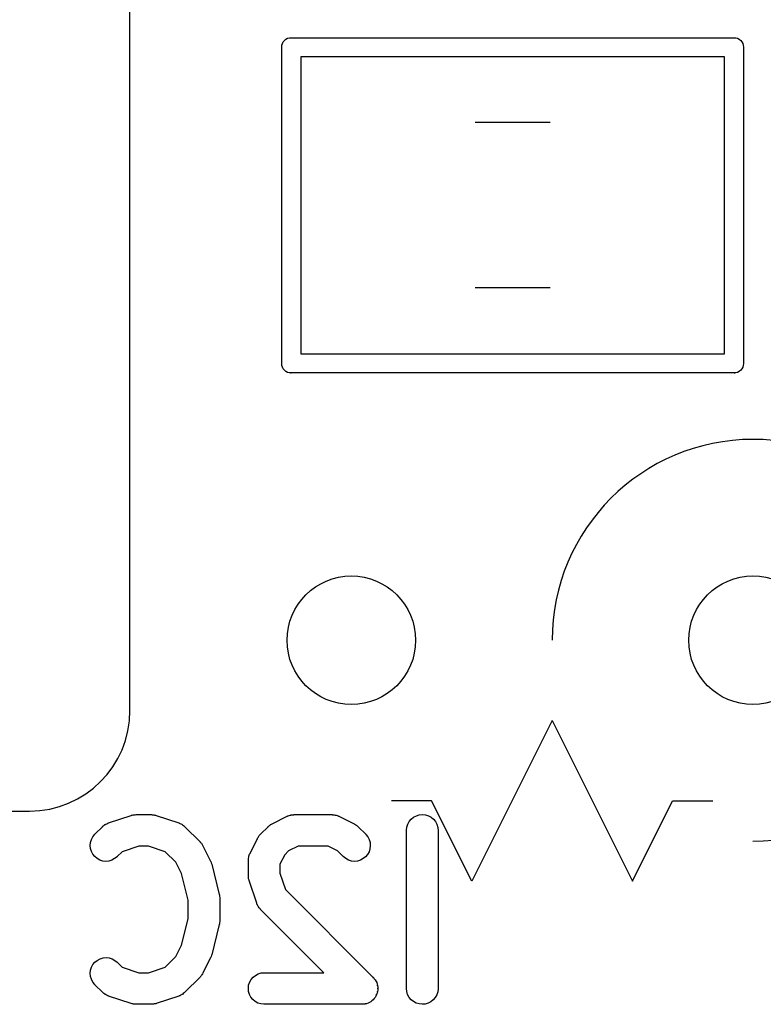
# Model space of a CAD drawing. Header units: millimetres. Extents: x 41 to 95.7, y -150.6 to -95.8.
# Tile 6 of 13: x 69.7 to 74.4, y -129.9 to -123.7. Entities that reach past the tile are written whole.
import ezdxf

# ---------------------------------------------------------------- set-up
doc = ezdxf.new("R2010")
doc.units = ezdxf.units.MM
doc.layers.add('BLACK', color=7, linetype='Continuous')

msp = doc.modelspace()

# ---------------------------------------------------------------- linework, layer by layer
at = {"layer": 'BLACK', "color": 7, "linetype": 'Continuous'}
for p, q in [((70.3895, -128.077), (70.3895, -119.187)), ((71.376, -123.832), (71.3864, -123.826)), ((71.3864, -123.826), (71.3977, -123.823)), ((71.3977, -123.823), (71.4066, -123.822)), ((71.4066, -123.822), (71.4095, -123.822)), ((71.4095, -123.822), (71.4124, -123.822)), ((71.4124, -123.822), (74.2066, -123.822)), ((74.2066, -123.822), (74.2095, -123.822)), ((74.2095, -123.822), (74.2124, -123.822)), ((74.2124, -123.822), (74.2213, -123.823)), ((74.2213, -123.823), (74.2326, -123.826)), ((74.2326, -123.826), (74.243, -123.832)), ((71.3492, -123.882), (71.3504, -123.87)), ((71.3495, -123.885), (71.3492, -123.882)), ((71.3495, -125.879), (71.3495, -123.885)), ((71.3504, -123.87), (71.3538, -123.859)), ((71.3538, -123.859), (71.3594, -123.849)), ((71.3594, -123.849), (71.3669, -123.839)), ((71.3669, -123.839), (71.376, -123.832)), ((74.243, -123.832), (74.2521, -123.839)), ((74.2521, -123.839), (74.2596, -123.849)), ((74.2596, -123.849), (74.2652, -123.859)), ((74.2652, -123.859), (74.2686, -123.87)), ((74.2686, -123.87), (74.2698, -123.882)), ((74.2698, -123.882), (74.2695, -123.885)), ((74.2695, -123.885), (74.2695, -125.879)), ((71.4695, -123.942), (71.4695, -125.822)), ((74.1495, -123.942), (71.4695, -123.942)), ((74.1495, -125.822), (74.1495, -123.942)), ((73.0468, -124.359), (72.5722, -124.359)), ((73.0468, -125.404), (72.5722, -125.404)), ((71.4695, -125.822), (74.1495, -125.822)), ((71.3492, -125.882), (71.3495, -125.879)), ((71.3504, -125.894), (71.3492, -125.882)), ((74.2698, -125.882), (74.2686, -125.894)), ((74.2695, -125.879), (74.2698, -125.882)), ((71.3538, -125.905), (71.3504, -125.894)), ((71.3594, -125.915), (71.3538, -125.905)), ((71.3669, -125.925), (71.3594, -125.915)), ((71.376, -125.932), (71.3669, -125.925)), ((71.3864, -125.938), (71.376, -125.932)), ((71.3977, -125.941), (71.3864, -125.938)), ((71.4066, -125.942), (71.3977, -125.941)), ((71.4095, -125.942), (71.4066, -125.942)), ((71.4124, -125.942), (71.4095, -125.942)), ((74.2066, -125.942), (71.4124, -125.942)), ((74.2095, -125.942), (74.2066, -125.942)), ((74.2124, -125.942), (74.2095, -125.942)), ((74.2213, -125.941), (74.2124, -125.942)), ((74.2326, -125.938), (74.2213, -125.941)), ((74.243, -125.932), (74.2326, -125.938)), ((74.2521, -125.925), (74.243, -125.932)), ((74.2596, -125.915), (74.2521, -125.925)), ((74.2652, -125.905), (74.2596, -125.915)), ((74.2686, -125.894), (74.2652, -125.905)), ((73.0595, -128.14), (72.5515, -129.156)), ((73.0595, -128.14), (73.5675, -129.156)), ((72.2975, -128.648), (72.0435, -128.648)), ((72.5515, -129.156), (72.2975, -128.648)), ((73.5675, -129.156), (73.8215, -128.648)), ((73.8215, -128.648), (74.0755, -128.648)), ((60.8645, -128.712), (69.7545, -128.712)), ((70.2541, -128.787), (70.3969, -128.74)), ((70.3969, -128.74), (70.3983, -128.739)), ((70.3983, -128.739), (70.4037, -128.738)), ((70.4037, -128.738), (70.4091, -128.736)), ((70.4091, -128.736), (70.4133, -128.736)), ((70.4133, -128.736), (70.4173, -128.735)), ((70.4173, -128.735), (70.423, -128.735)), ((70.423, -128.735), (70.4285, -128.734)), ((70.4285, -128.734), (70.5238, -128.734)), ((70.5238, -128.734), (70.5252, -128.734)), ((70.5252, -128.734), (70.5308, -128.735)), ((70.5308, -128.735), (70.5364, -128.735)), ((70.5364, -128.735), (70.5404, -128.736)), ((70.5404, -128.736), (70.5446, -128.737)), ((70.5446, -128.737), (70.5499, -128.738)), ((70.5499, -128.738), (70.5554, -128.74)), ((70.5554, -128.74), (70.6983, -128.787)), ((71.2886, -128.793), (71.3838, -128.745)), ((71.3838, -128.745), (71.3851, -128.744)), ((71.3851, -128.744), (71.3878, -128.743)), ((71.3878, -128.743), (71.3904, -128.742)), ((71.3904, -128.742), (71.397, -128.74)), ((71.397, -128.74), (71.4034, -128.738)), ((71.4034, -128.738), (71.4063, -128.737)), ((71.4063, -128.737), (71.4091, -128.736)), ((71.4091, -128.736), (71.4159, -128.736)), ((71.4159, -128.736), (71.4227, -128.735)), ((71.4227, -128.735), (71.4256, -128.735)), ((71.4256, -128.735), (71.4285, -128.734)), ((71.4285, -128.734), (71.6666, -128.734)), ((71.6666, -128.734), (71.668, -128.734)), ((71.668, -128.734), (71.671, -128.735)), ((71.671, -128.735), (71.6739, -128.735)), ((71.6739, -128.735), (71.6806, -128.736)), ((71.6806, -128.736), (71.6874, -128.737)), ((71.6874, -128.737), (71.6902, -128.737)), ((71.6902, -128.737), (71.6931, -128.738)), ((71.6931, -128.738), (71.6995, -128.74)), ((71.6995, -128.74), (71.706, -128.742)), ((71.706, -128.742), (71.7086, -128.744)), ((71.7086, -128.744), (71.7114, -128.745)), ((71.7114, -128.745), (71.8066, -128.793)), ((72.1833, -128.751), (72.2006, -128.742)), ((72.2006, -128.742), (72.2193, -128.736)), ((72.2193, -128.736), (72.2388, -128.734)), ((72.2388, -128.734), (72.2582, -128.736)), ((72.2582, -128.736), (72.2768, -128.742)), ((72.2768, -128.742), (72.294, -128.751)), ((70.1674, -128.859), (70.215, -128.811)), ((70.215, -128.811), (70.216, -128.81)), ((70.216, -128.81), (70.2183, -128.808)), ((70.2183, -128.808), (70.2203, -128.806)), ((70.2203, -128.806), (70.2259, -128.802)), ((70.2259, -128.802), (70.2312, -128.798)), ((70.2312, -128.798), (70.2338, -128.797)), ((70.2338, -128.797), (70.2362, -128.795)), ((70.2362, -128.795), (70.2425, -128.792)), ((70.2425, -128.792), (70.2486, -128.789)), ((70.2486, -128.789), (70.2514, -128.788)), ((70.2514, -128.788), (70.2541, -128.787)), ((70.6983, -128.787), (70.6996, -128.788)), ((70.6996, -128.788), (70.7023, -128.789)), ((70.7023, -128.789), (70.7051, -128.79)), ((70.7051, -128.79), (70.7111, -128.793)), ((70.7111, -128.793), (70.7173, -128.796)), ((70.7173, -128.796), (70.7197, -128.798)), ((70.7197, -128.798), (70.7223, -128.799)), ((70.7223, -128.799), (70.7276, -128.803)), ((70.7276, -128.803), (70.7331, -128.807)), ((70.7331, -128.807), (70.7351, -128.809)), ((70.7351, -128.809), (70.7374, -128.811)), ((70.7374, -128.811), (70.8326, -128.907)), ((71.215, -128.859), (71.2626, -128.811)), ((71.2626, -128.811), (71.2636, -128.81)), ((71.2636, -128.81), (71.268, -128.807)), ((71.268, -128.807), (71.2721, -128.803)), ((71.2721, -128.803), (71.2756, -128.801)), ((71.2756, -128.801), (71.2788, -128.798)), ((71.2788, -128.798), (71.2838, -128.796)), ((71.2838, -128.796), (71.2886, -128.793)), ((71.8066, -128.793), (71.8078, -128.793)), ((71.8078, -128.793), (71.8126, -128.796)), ((71.8126, -128.796), (71.8175, -128.799)), ((71.8175, -128.799), (71.8207, -128.802)), ((71.8207, -128.802), (71.8242, -128.804)), ((71.8242, -128.804), (71.8283, -128.808)), ((71.8283, -128.808), (71.8326, -128.811)), ((71.8326, -128.811), (71.8802, -128.859)), ((72.1403, -128.814), (72.1462, -128.795)), ((72.1462, -128.795), (72.1556, -128.778)), ((72.1556, -128.778), (72.1681, -128.763)), ((72.1681, -128.763), (72.1833, -128.751)), ((72.294, -128.751), (72.309, -128.764)), ((72.309, -128.764), (72.3214, -128.779)), ((72.3214, -128.779), (72.3305, -128.796)), ((72.3305, -128.796), (72.3362, -128.815)), ((70.1457, -128.891), (70.155, -128.874)), ((70.155, -128.874), (70.1674, -128.859)), ((71.1999, -128.879), (71.2026, -128.874)), ((71.2026, -128.874), (71.2052, -128.871)), ((71.2052, -128.871), (71.2075, -128.867)), ((71.2075, -128.867), (71.2114, -128.863)), ((71.2114, -128.863), (71.215, -128.859)), ((71.8802, -128.859), (71.8812, -128.86)), ((71.8812, -128.86), (71.8934, -128.875)), ((72.1381, -128.833), (72.1403, -128.814)), ((72.1381, -128.834), (72.1381, -128.833)), ((72.1381, -129.834), (72.1381, -128.834)), ((72.3362, -128.815), (72.3381, -128.834)), ((72.3381, -128.834), (72.3381, -129.834)), ((70.1381, -128.929), (70.14, -128.91)), ((70.1399, -128.949), (70.1381, -128.929)), ((70.14, -128.91), (70.1457, -128.891)), ((70.4448, -128.934), (70.3397, -128.969)), ((70.5076, -128.934), (70.4448, -128.934)), ((70.6126, -128.969), (70.5076, -128.934)), ((70.8326, -128.907), (70.8336, -128.908)), ((70.8336, -128.908), (70.8371, -128.912)), ((70.8371, -128.912), (70.8409, -128.916)), ((70.8409, -128.916), (70.8432, -128.92)), ((70.8432, -128.92), (70.8457, -128.923)), ((70.8457, -128.923), (70.8483, -128.928)), ((70.8483, -128.928), (70.8513, -128.933)), ((70.8513, -128.933), (70.8989, -129.028)), ((71.1486, -128.98), (71.1962, -128.885)), ((71.1962, -128.885), (71.1969, -128.884)), ((71.1969, -128.884), (71.1999, -128.879)), ((71.4522, -128.934), (71.3925, -128.964)), ((71.643, -128.934), (71.4522, -128.934)), ((71.7026, -128.964), (71.643, -128.934)), ((71.8934, -128.875), (71.9023, -128.892)), ((71.9023, -128.892), (71.9078, -128.911)), ((71.9095, -128.931), (71.9074, -128.95)), ((71.9078, -128.911), (71.9095, -128.931)), ((70.1455, -128.967), (70.1399, -128.949)), ((70.1546, -128.985), (70.1455, -128.967)), ((70.1669, -129), (70.1546, -128.985)), ((70.3397, -128.969), (70.3088, -129)), ((70.6797, -129.036), (70.6126, -128.969)), ((71.1411, -129.001), (71.1416, -128.998)), ((71.1416, -128.998), (71.1441, -128.992)), ((71.1441, -128.992), (71.1462, -128.985)), ((71.1462, -128.985), (71.1476, -128.983)), ((71.1476, -128.983), (71.1486, -128.98)), ((71.3679, -128.989), (71.3381, -129.048)), ((71.3925, -128.964), (71.3679, -128.989)), ((71.7388, -129), (71.7026, -128.964)), ((71.8922, -128.986), (71.8797, -129.001)), ((71.9016, -128.969), (71.8922, -128.986)), ((71.9074, -128.95), (71.9016, -128.969)), ((70.1819, -129.012), (70.1669, -129)), ((70.199, -129.022), (70.1819, -129.012)), ((70.2176, -129.028), (70.199, -129.022)), ((70.237, -129.03), (70.2176, -129.028)), ((70.2565, -129.028), (70.237, -129.03)), ((70.2752, -129.022), (70.2565, -129.028)), ((70.2925, -129.013), (70.2752, -129.022)), ((70.3078, -129.001), (70.2925, -129.013)), ((70.3088, -129), (70.3078, -129.001)), ((70.7151, -129.107), (70.6797, -129.036)), ((70.8989, -129.028), (70.8996, -129.029)), ((70.8996, -129.029), (70.8997, -129.029)), ((70.8997, -129.029), (70.9, -129.03)), ((70.9, -129.03), (70.9031, -129.039)), ((70.9031, -129.039), (70.9063, -129.047)), ((70.9063, -129.047), (70.9064, -129.048)), ((70.9064, -129.048), (70.9065, -129.048)), ((70.9065, -129.048), (70.9541, -129.239)), ((71.1381, -129.023), (71.1384, -129.021)), ((71.1381, -129.025), (71.1381, -129.023)), ((71.1381, -129.12), (71.1381, -129.025)), ((71.1383, -129.018), (71.1395, -129.011)), ((71.1384, -129.021), (71.1383, -129.018)), ((71.1395, -129.011), (71.1403, -129.004)), ((71.1403, -129.004), (71.1411, -129.001)), ((71.3381, -129.048), (71.3381, -129.104)), ((71.7539, -129.013), (71.7388, -129)), ((71.7711, -129.022), (71.7539, -129.013)), ((71.7897, -129.028), (71.7711, -129.022)), ((71.8092, -129.03), (71.7897, -129.028)), ((71.8286, -129.028), (71.8092, -129.03)), ((71.8473, -129.022), (71.8286, -129.028)), ((71.8645, -129.013), (71.8473, -129.022)), ((71.8797, -129.001), (71.8645, -129.013)), ((70.7571, -129.275), (70.7151, -129.107)), ((71.1386, -129.126), (71.1381, -129.12)), ((71.3381, -129.104), (71.3731, -129.209)), ((71.1387, -129.131), (71.1386, -129.126)), ((71.1396, -129.135), (71.1387, -129.131)), ((71.14, -129.14), (71.1396, -129.135)), ((71.1416, -129.145), (71.14, -129.14)), ((71.1428, -129.15), (71.1416, -129.145)), ((71.1432, -129.152), (71.1428, -129.15)), ((71.1908, -129.295), (71.1432, -129.152)), ((70.9541, -129.239), (70.9545, -129.24)), ((70.9545, -129.24), (70.9547, -129.242)), ((70.9547, -129.242), (70.9552, -129.244)), ((70.9552, -129.244), (70.956, -129.251)), ((71.3731, -129.209), (71.9278, -129.764)), ((70.7571, -129.393), (70.7571, -129.275)), ((70.956, -129.251), (70.9571, -129.259)), ((70.9571, -129.259), (70.9569, -129.261)), ((70.9569, -129.261), (70.9571, -129.263)), ((70.9571, -129.263), (70.9571, -129.406)), ((71.192, -129.297), (71.1908, -129.295)), ((71.1928, -129.3), (71.192, -129.297)), ((71.196, -129.306), (71.1928, -129.3)), ((71.1988, -129.312), (71.196, -129.306)), ((71.2005, -129.315), (71.1988, -129.312)), ((71.2018, -129.317), (71.2005, -129.315)), ((71.2061, -129.323), (71.2018, -129.317)), ((71.21, -129.328), (71.2061, -129.323)), ((71.2122, -129.33), (71.21, -129.328)), ((71.214, -129.333), (71.2122, -129.33)), ((71.215, -129.334), (71.214, -129.333)), ((71.6157, -129.734), (71.215, -129.334)), ((70.7151, -129.561), (70.7571, -129.393)), ((70.9541, -129.43), (70.9065, -129.621)), ((70.9544, -129.428), (70.9541, -129.43)), ((70.9549, -129.427), (70.9544, -129.428)), ((70.9558, -129.419), (70.9549, -129.427)), ((70.957, -129.411), (70.9558, -129.419)), ((70.9571, -129.407), (70.9569, -129.409)), ((70.9569, -129.409), (70.957, -129.411)), ((70.9571, -129.406), (70.9571, -129.407)), ((70.6797, -129.632), (70.7151, -129.561)), ((70.9065, -129.621), (70.9062, -129.622)), ((70.146, -129.7), (70.1554, -129.683)), ((70.1554, -129.683), (70.1679, -129.668)), ((70.1679, -129.668), (70.183, -129.656)), ((70.183, -129.656), (70.2003, -129.647)), ((70.2003, -129.647), (70.219, -129.641)), ((70.219, -129.641), (70.2384, -129.639)), ((70.2384, -129.639), (70.2578, -129.641)), ((70.2578, -129.641), (70.2765, -129.647)), ((70.2765, -129.647), (70.2937, -129.656)), ((70.2937, -129.656), (70.3088, -129.668)), ((70.3088, -129.668), (70.3397, -129.699)), ((70.6126, -129.699), (70.6797, -129.632)), ((70.8989, -129.641), (70.8513, -129.736)), ((70.8991, -129.641), (70.8989, -129.641)), ((70.8994, -129.64), (70.8991, -129.641)), ((70.9026, -129.631), (70.8994, -129.64)), ((70.9059, -129.623), (70.9026, -129.631)), ((70.906, -129.622), (70.9059, -129.623)), ((70.9062, -129.622), (70.906, -129.622)), ((70.1381, -129.738), (70.1402, -129.719)), ((70.1398, -129.758), (70.1381, -129.738)), ((70.1402, -129.719), (70.146, -129.7)), ((70.3397, -129.699), (70.4448, -129.734)), ((70.4448, -129.734), (70.5076, -129.734)), ((70.5076, -129.734), (70.6126, -129.699)), ((70.8476, -129.742), (70.845, -129.747)), ((70.8507, -129.737), (70.8476, -129.742)), ((70.8513, -129.736), (70.8507, -129.737)), ((71.1827, -129.751), (71.2, -129.742)), ((71.2, -129.742), (71.2186, -129.736)), ((71.2186, -129.736), (71.2381, -129.734)), ((71.2381, -129.734), (71.6157, -129.734)), ((70.1452, -129.776), (70.1398, -129.758)), ((70.1542, -129.794), (70.1452, -129.776)), ((70.1664, -129.809), (70.1542, -129.794)), ((70.8326, -129.762), (70.7374, -129.857)), ((70.8362, -129.758), (70.8326, -129.762)), ((70.8401, -129.754), (70.8362, -129.758)), ((70.8423, -129.75), (70.8401, -129.754)), ((70.845, -129.747), (70.8423, -129.75)), ((71.1401, -129.814), (71.1459, -129.796)), ((71.1459, -129.796), (71.1552, -129.778)), ((71.1552, -129.778), (71.1676, -129.763)), ((71.1676, -129.763), (71.1827, -129.751)), ((71.9278, -129.764), (71.9286, -129.764)), ((71.9286, -129.764), (71.9288, -129.765)), ((71.9288, -129.765), (71.9349, -129.772)), ((71.9349, -129.772), (71.9408, -129.78)), ((71.9408, -129.78), (71.9409, -129.78)), ((71.9409, -129.78), (71.941, -129.78)), ((71.941, -129.78), (71.9455, -129.789)), ((71.9455, -129.789), (71.9498, -129.797)), ((71.9498, -129.797), (71.9499, -129.797)), ((71.9499, -129.797), (71.95, -129.797)), ((71.95, -129.797), (71.9527, -129.807)), ((71.9527, -129.807), (71.9553, -129.816)), ((70.1674, -129.81), (70.1664, -129.809)), ((70.215, -129.857), (70.1674, -129.81)), ((70.2173, -129.859), (70.215, -129.857)), ((70.2193, -129.862), (70.2173, -129.859)), ((70.2248, -129.866), (70.2193, -129.862)), ((70.2301, -129.87), (70.2248, -129.866)), ((70.2327, -129.871), (70.2301, -129.87)), ((70.7264, -129.866), (70.7211, -129.871)), ((70.732, -129.862), (70.7264, -129.866)), ((70.7341, -129.86), (70.732, -129.862)), ((70.7364, -129.858), (70.7341, -129.86)), ((70.7374, -129.857), (70.7364, -129.858)), ((71.1381, -129.834), (71.1401, -129.814)), ((71.1398, -129.853), (71.1381, -129.834)), ((71.1454, -129.872), (71.1398, -129.853)), ((71.9522, -129.864), (71.9493, -129.873)), ((71.955, -129.855), (71.9522, -129.864)), ((71.9551, -129.854), (71.955, -129.855)), ((71.9561, -129.845), (71.9551, -129.854)), ((71.9553, -129.816), (71.9554, -129.816)), ((71.9554, -129.816), (71.9562, -129.825)), ((71.9571, -129.835), (71.9561, -129.845)), ((71.9562, -129.825), (71.9571, -129.835)), ((72.14, -129.854), (72.1381, -129.834)), ((72.1456, -129.872), (72.14, -129.854)), ((72.3359, -129.855), (72.33, -129.874)), ((72.3381, -129.836), (72.3359, -129.855)), ((72.3381, -129.834), (72.3381, -129.836)), ((70.235, -129.873), (70.2327, -129.871)), ((70.2412, -129.876), (70.235, -129.873)), ((70.2473, -129.879), (70.2412, -129.876)), ((70.2501, -129.88), (70.2473, -129.879)), ((70.2527, -129.881), (70.2501, -129.88)), ((70.2541, -129.882), (70.2527, -129.881)), ((70.3969, -129.929), (70.2541, -129.882)), ((70.4024, -129.93), (70.3969, -129.929)), ((70.4078, -129.932), (70.4024, -129.93)), ((70.4119, -129.933), (70.4078, -129.932)), ((70.5432, -129.932), (70.5391, -129.933)), ((70.5486, -129.931), (70.5432, -129.932)), ((70.5541, -129.93), (70.5486, -129.931)), ((70.5554, -129.929), (70.5541, -129.93)), ((70.6983, -129.882), (70.5554, -129.929)), ((70.7009, -129.88), (70.6983, -129.882)), ((70.7038, -129.88), (70.7009, -129.88)), ((70.7099, -129.876), (70.7038, -129.88)), ((70.7161, -129.874), (70.7099, -129.876)), ((70.7185, -129.872), (70.7161, -129.874)), ((70.7211, -129.871), (70.7185, -129.872)), ((71.1544, -129.889), (71.1454, -129.872)), ((71.1666, -129.904), (71.1544, -129.889)), ((71.1816, -129.917), (71.1666, -129.904)), ((71.1987, -129.926), (71.1816, -129.917)), ((71.2173, -129.932), (71.1987, -129.926)), ((71.2367, -129.934), (71.2173, -129.932)), ((71.8764, -129.932), (71.8762, -129.933)), ((71.8765, -129.932), (71.8764, -129.932)), ((71.8858, -129.93), (71.8765, -129.932)), ((71.8949, -129.927), (71.8858, -129.93)), ((71.8951, -129.927), (71.8949, -129.927)), ((71.8952, -129.927), (71.8951, -129.927)), ((71.9037, -129.922), (71.8952, -129.927)), ((71.9122, -129.918), (71.9037, -129.922)), ((71.9123, -129.918), (71.9122, -129.918)), ((71.9125, -129.918), (71.9123, -129.918)), ((71.9197, -129.912), (71.9125, -129.918)), ((71.9273, -129.906), (71.9197, -129.912)), ((71.9275, -129.905), (71.9273, -129.906)), ((71.9276, -129.905), (71.9275, -129.905)), ((71.9335, -129.898), (71.9276, -129.905)), ((71.9398, -129.891), (71.9335, -129.898)), ((71.9399, -129.89), (71.9398, -129.891)), ((71.94, -129.89), (71.9399, -129.89)), ((71.9445, -129.882), (71.94, -129.89)), ((71.9492, -129.873), (71.9445, -129.882)), ((71.9493, -129.873), (71.9492, -129.873)), ((72.1548, -129.89), (72.1456, -129.872)), ((72.1671, -129.905), (72.1548, -129.89)), ((72.1822, -129.917), (72.1671, -129.905)), ((72.1993, -129.927), (72.1822, -129.917)), ((72.218, -129.932), (72.1993, -129.927)), ((72.2374, -129.934), (72.218, -129.932)), ((72.2755, -129.927), (72.2568, -129.933)), ((72.2928, -129.918), (72.2755, -129.927)), ((72.308, -129.906), (72.2928, -129.918)), ((72.3206, -129.891), (72.308, -129.906)), ((72.33, -129.874), (72.3206, -129.891)), ((70.416, -129.934), (70.4119, -129.933)), ((70.4216, -129.934), (70.416, -129.934)), ((70.4272, -129.934), (70.4216, -129.934)), ((70.4285, -129.934), (70.4272, -129.934)), ((70.5238, -129.934), (70.4285, -129.934)), ((70.5294, -129.934), (70.5238, -129.934)), ((70.535, -129.934), (70.5294, -129.934)), ((70.5391, -129.933), (70.535, -129.934)), ((71.2381, -129.934), (71.2367, -129.934)), ((71.8571, -129.934), (71.2381, -129.934)), ((71.8667, -129.933), (71.8571, -129.934)), ((71.8762, -129.933), (71.8667, -129.933)), ((72.2568, -129.933), (72.2374, -129.934))]:
    msp.add_line(p, q, dxfattribs=at)
for centre in [(71.7895, -127.632), (74.3295, -127.632)]:
    msp.add_circle(centre, 0.4064, dxfattribs=at)
for centre, radius, end in [((74.3295, -127.632), 1.27, 180), ((69.7545, -128.077), 0.635, 360)]:
    msp.add_arc(centre, radius, 270, end, dxfattribs=at)
for p in [(71.4066, -125.942), (74.2124, -125.942), (71.9286, -129.764), (71.9286, -129.764), (71.955, -129.855), (71.9554, -129.816), (71.9571, -129.835), (71.9571, -129.835), (71.9492, -129.873)]:
    msp.add_point(p, dxfattribs=at)

doc.saveas('drawing.dxf')
